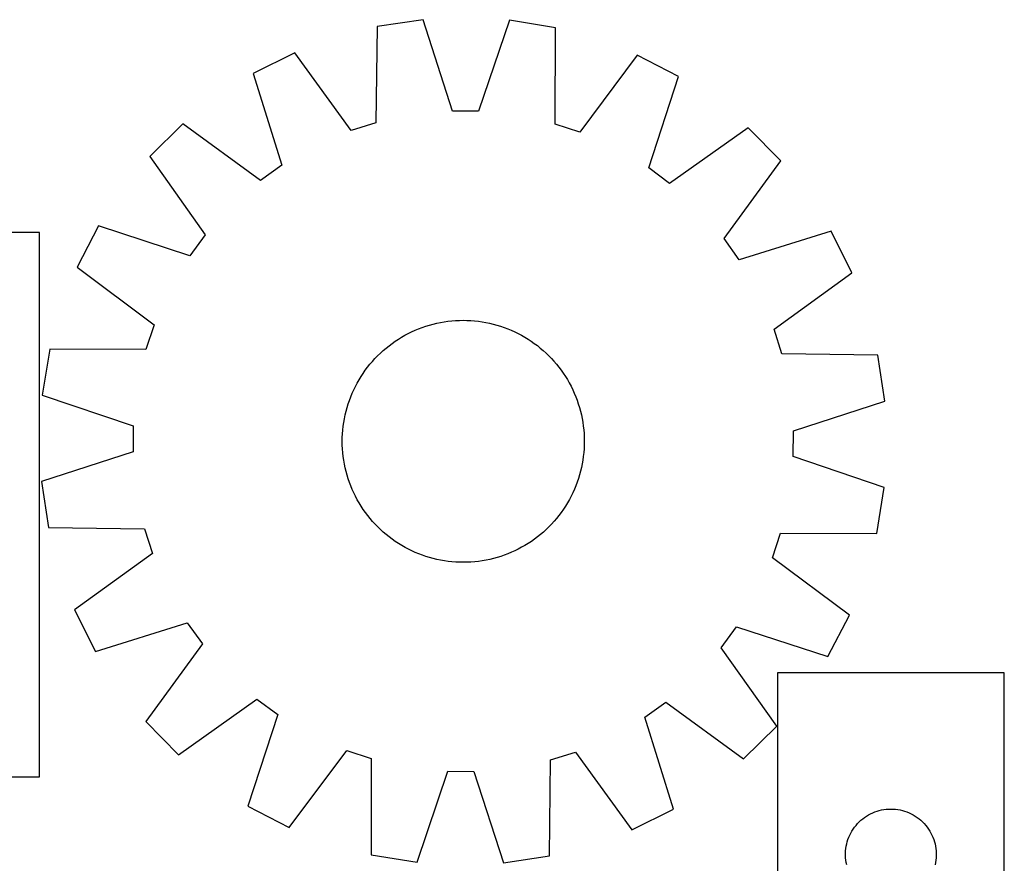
# Model space of a CAD drawing. Header units: millimetres. Extents: x 7 to 1493, y 7 to 2993.
# Tile 12 of 12: x 1168 to 1493, y 2715 to 2993. Entities that reach past the tile are written whole.
import ezdxf

# ---------------------------------------------------------------- set-up
doc = ezdxf.new("R2010")
doc.units = ezdxf.units.MM
doc.layers.add('CUT', color=7, linetype='CONTINUOUS', true_color=0x000000)

msp = doc.modelspace()

# ---------------------------------------------------------------- linework, layer by layer
at = {"layer": 'CUT'}
for p, q in [((1285.846268, 2991.189279), (1285.444066, 2959.427462)), ((1301.059701, 2993.487544), (1285.846268, 2991.189279)), ((1310.826236, 2963.261901), (1301.059701, 2993.487544)), ((1329.59782, 2993.283631), (1319.400361, 2963.200636)), ((1344.776857, 2990.768202), (1329.59782, 2993.283631)), ((1344.725147, 2959.003881), (1344.776857, 2990.768202)), ((1258.641892, 2982.564448), (1244.883261, 2975.677458)), ((1277.270656, 2956.836178), (1258.641892, 2982.564448)), ((1371.855208, 2981.755505), (1352.860692, 2956.296065)), ((1385.51402, 2974.67261), (1371.855208, 2981.755505)), ((1244.883261, 2975.677458), (1254.315684, 2945.345888)), ((1375.649126, 2944.478925), (1385.51402, 2974.67261)), ((1319.400361, 2963.200636), (1310.826236, 2963.261901)), ((1221.67558, 2959.068142), (1210.718542, 2948.266575)), ((1247.343061, 2940.355708), (1221.67558, 2959.068142)), ((1285.444066, 2959.427462), (1277.270656, 2956.836178)), ((1352.860692, 2956.296065), (1344.725147, 2959.003881)), ((1408.481986, 2957.733355), (1382.549728, 2939.389617)), ((1419.283553, 2946.776317), (1408.481986, 2957.733355)), ((1210.718542, 2948.266575), (1229.06228, 2922.334317)), ((1254.315684, 2945.345888), (1247.343061, 2940.355708)), ((1400.571119, 2921.108836), (1419.283553, 2946.776317)), ((1382.549728, 2939.389617), (1375.649126, 2944.478925)), ((1174.245893, 2923.169257), (1064.245893, 2923.169257)), ((1174.245893, 2743.169257), (1174.245893, 2923.169257)), ((1193.779287, 2925.298609), (1186.696391, 2911.639797)), ((1223.972972, 2915.433715), (1193.779287, 2925.298609)), ((1435.89287, 2923.568636), (1405.5613, 2914.136213)), ((1442.779859, 2909.810005), (1435.89287, 2923.568636)), ((1229.06228, 2922.334317), (1223.972972, 2915.433715)), ((1405.5613, 2914.136213), (1400.571119, 2921.108836)), ((1186.696391, 2911.639797), (1212.155832, 2892.645281)), ((1417.051589, 2891.18124), (1442.779859, 2909.810005)), ((1305.580257, 2893.148719), (1306.810553, 2893.40441)), ((1306.810553, 2893.40441), (1308.048274, 2893.621331)), ((1308.048274, 2893.621331), (1309.292197, 2893.799267)), ((1309.292197, 2893.799267), (1310.541096, 2893.938043)), ((1310.541096, 2893.938043), (1311.793737, 2894.037522)), ((1311.793737, 2894.037522), (1313.048886, 2894.097605)), ((1313.048886, 2894.097605), (1314.305302, 2894.118233)), ((1314.305302, 2894.118233), (1315.561746, 2894.099386)), ((1315.561746, 2894.099386), (1316.816978, 2894.041082)), ((1316.816978, 2894.041082), (1318.069759, 2893.94338)), ((1318.069759, 2893.94338), (1319.318853, 2893.806374)), ((1319.318853, 2893.806374), (1320.563028, 2893.630202)), ((1320.563028, 2893.630202), (1321.801055, 2893.415036)), ((1321.801055, 2893.415036), (1323.031712, 2893.161088)), ((1212.155832, 2892.645281), (1209.448015, 2884.509735)), ((1296.148776, 2889.745623), (1297.276833, 2890.299244)), ((1297.276833, 2890.299244), (1298.421722, 2890.817159)), ((1298.421722, 2890.817159), (1299.582314, 2891.298856)), ((1299.582314, 2891.298856), (1300.757464, 2891.74386)), ((1300.757464, 2891.74386), (1301.946013, 2892.151733)), ((1301.946013, 2892.151733), (1303.146786, 2892.522071)), ((1303.146786, 2892.522071), (1304.358599, 2892.854509)), ((1304.358599, 2892.854509), (1305.580257, 2893.148719)), ((1323.031712, 2893.161088), (1324.253785, 2892.86861)), ((1324.253785, 2892.86861), (1325.466069, 2892.537891)), ((1325.466069, 2892.537891), (1326.667366, 2892.169255)), ((1326.667366, 2892.169255), (1327.856491, 2891.763068)), ((1327.856491, 2891.763068), (1329.032271, 2891.31973)), ((1329.032271, 2891.31973), (1330.193545, 2890.839679)), ((1330.193545, 2890.839679), (1331.339167, 2890.323388)), ((1331.339167, 2890.323388), (1332.468007, 2889.771367)), ((1419.642873, 2883.007831), (1417.051589, 2891.18124)), ((1290.799312, 2886.462249), (1291.826875, 2887.185521)), ((1291.826875, 2887.185521), (1292.876649, 2887.876159)), ((1292.876649, 2887.876159), (1293.947598, 2888.533483)), ((1293.947598, 2888.533483), (1295.038667, 2889.156842)), ((1295.038667, 2889.156842), (1296.148776, 2889.745623)), ((1332.468007, 2889.771367), (1333.578951, 2889.18416)), ((1333.578951, 2889.18416), (1334.670901, 2888.562348)), ((1334.670901, 2888.562348), (1335.742782, 2887.906543)), ((1335.742782, 2887.906543), (1336.793534, 2887.217394)), ((1336.793534, 2887.217394), (1337.822121, 2886.49558)), ((1177.683695, 2884.561446), (1175.168266, 2869.382409)), ((1209.448015, 2884.509735), (1177.683695, 2884.561446)), ((1286.931109, 2883.257572), (1287.859919, 2884.103928)), ((1287.859919, 2884.103928), (1288.814855, 2884.920692)), ((1288.814855, 2884.920692), (1289.794975, 2885.707058)), ((1289.794975, 2885.707058), (1290.799312, 2886.462249)), ((1337.822121, 2886.49558), (1338.827527, 2885.741813)), ((1338.827527, 2885.741813), (1339.808761, 2884.956837)), ((1339.808761, 2884.956837), (1340.764855, 2884.141428)), ((1340.764855, 2884.141428), (1341.694863, 2883.296389)), ((1283.49506, 2879.59335), (1284.310469, 2880.549443)), ((1284.310469, 2880.549443), (1285.155508, 2881.479452)), ((1285.155508, 2881.479452), (1286.029342, 2882.382459)), ((1286.029342, 2882.382459), (1286.931109, 2883.257572)), ((1341.694863, 2883.296389), (1342.59787, 2882.422555)), ((1342.59787, 2882.422555), (1343.472983, 2881.520788)), ((1343.472983, 2881.520788), (1344.319339, 2880.591978)), ((1344.319339, 2880.591978), (1345.136103, 2879.637042)), ((1451.40469, 2882.605628), (1419.642873, 2883.007831)), ((1453.702955, 2867.392196), (1451.40469, 2882.605628)), ((1281.234503, 2876.578123), (1281.956317, 2877.60671)), ((1281.956317, 2877.60671), (1282.710084, 2878.612116)), ((1282.710084, 2878.612116), (1283.49506, 2879.59335)), ((1345.136103, 2879.637042), (1345.922469, 2878.656922)), ((1345.922469, 2878.656922), (1346.677661, 2877.652585)), ((1346.677661, 2877.652585), (1347.400932, 2876.625022)), ((1279.267737, 2873.36354), (1279.889549, 2874.45549)), ((1279.889549, 2874.45549), (1280.545353, 2875.527371)), ((1280.545353, 2875.527371), (1281.234503, 2876.578123)), ((1347.400932, 2876.625022), (1348.091571, 2875.575248)), ((1348.091571, 2875.575248), (1348.748894, 2874.504298)), ((1348.748894, 2874.504298), (1349.372254, 2873.41323)), ((1277.612218, 2869.978134), (1278.128509, 2871.123756)), ((1278.128509, 2871.123756), (1278.68053, 2872.252596)), ((1278.68053, 2872.252596), (1279.267737, 2873.36354)), ((1349.372254, 2873.41323), (1349.961034, 2872.30312)), ((1349.961034, 2872.30312), (1350.514655, 2871.175064)), ((1350.514655, 2871.175064), (1351.03257, 2870.030175)), ((1175.168266, 2869.382409), (1205.251261, 2859.18495)), ((1276.282642, 2866.451955), (1276.688829, 2867.64108)), ((1276.688829, 2867.64108), (1277.132167, 2868.81686)), ((1277.132167, 2868.81686), (1277.612218, 2869.978134)), ((1351.03257, 2870.030175), (1351.514267, 2868.869583)), ((1351.514267, 2868.869583), (1351.959271, 2867.694432)), ((1351.959271, 2867.694432), (1352.367144, 2866.505884)), ((1423.477312, 2857.625661), (1453.702955, 2867.392196)), ((1275.290808, 2862.816301), (1275.583286, 2864.038374)), ((1275.583286, 2864.038374), (1275.914006, 2865.250658)), ((1275.914006, 2865.250658), (1276.282642, 2866.451955)), ((1352.367144, 2866.505884), (1352.737482, 2865.305111)), ((1352.737482, 2865.305111), (1353.06992, 2864.093297)), ((1353.06992, 2864.093297), (1353.36413, 2862.87164)), ((1274.821695, 2860.347617), (1275.036861, 2861.585643)), ((1275.036861, 2861.585643), (1275.290808, 2862.816301)), ((1353.36413, 2862.87164), (1353.619821, 2861.641344)), ((1353.619821, 2861.641344), (1353.836742, 2860.403623)), ((1205.251261, 2859.18495), (1205.189996, 2850.610825)), ((1274.410815, 2856.601567), (1274.508517, 2857.854348)), ((1274.508517, 2857.854348), (1274.645522, 2859.103442)), ((1274.645522, 2859.103442), (1274.821695, 2860.347617)), ((1353.836742, 2860.403623), (1354.014679, 2859.1597)), ((1354.014679, 2859.1597), (1354.153454, 2857.910801)), ((1354.153454, 2857.910801), (1354.252933, 2856.658159)), ((1423.416047, 2849.051536), (1423.477312, 2857.625661)), ((1274.333664, 2854.089891), (1274.352511, 2855.346335)), ((1274.352511, 2855.346335), (1274.410815, 2856.601567)), ((1354.252933, 2856.658159), (1354.313016, 2855.403011)), ((1354.313016, 2855.403011), (1354.333644, 2854.146595)), ((1354.333644, 2854.146595), (1354.314797, 2852.890151)), ((1274.354292, 2852.833474), (1274.333664, 2854.089891)), ((1274.414375, 2851.578326), (1274.354292, 2852.833474)), ((1274.513854, 2850.325685), (1274.414375, 2851.578326)), ((1354.256493, 2851.634919), (1354.158791, 2850.382138)), ((1354.314797, 2852.890151), (1354.256493, 2851.634919)), ((1205.189996, 2850.610825), (1174.964353, 2840.84429)), ((1274.652629, 2849.076786), (1274.513854, 2850.325685)), ((1274.830566, 2847.832863), (1274.652629, 2849.076786)), ((1275.047486, 2846.595142), (1274.830566, 2847.832863)), ((1353.845613, 2847.888869), (1353.630447, 2846.650842)), ((1354.021786, 2849.133044), (1353.845613, 2847.888869)), ((1354.158791, 2850.382138), (1354.021786, 2849.133044)), ((1453.499042, 2838.854077), (1423.416047, 2849.051536)), ((1275.303178, 2845.364846), (1275.047486, 2846.595142)), ((1275.597388, 2844.143188), (1275.303178, 2845.364846)), ((1353.3765, 2845.420185), (1353.084022, 2844.198111)), ((1353.630447, 2846.650842), (1353.3765, 2845.420185)), ((1275.929826, 2842.931375), (1275.597388, 2844.143188)), ((1276.300164, 2841.730601), (1275.929826, 2842.931375)), ((1276.708037, 2840.542053), (1276.300164, 2841.730601)), ((1352.384666, 2841.784531), (1351.978479, 2840.595406)), ((1352.753302, 2842.985828), (1352.384666, 2841.784531)), ((1353.084022, 2844.198111), (1352.753302, 2842.985828)), ((1174.964353, 2840.84429), (1177.262618, 2825.630857)), ((1277.153041, 2839.366903), (1276.708037, 2840.542053)), ((1277.634738, 2838.206311), (1277.153041, 2839.366903)), ((1278.152653, 2837.061421), (1277.634738, 2838.206311)), ((1351.05509, 2838.258352), (1350.538799, 2837.112729)), ((1351.535141, 2839.419626), (1351.05509, 2838.258352)), ((1351.978479, 2840.595406), (1351.535141, 2839.419626)), ((1450.983613, 2823.67504), (1453.499042, 2838.854077)), ((1278.706274, 2835.933365), (1278.152653, 2837.061421)), ((1279.295054, 2834.823255), (1278.706274, 2835.933365)), ((1279.918414, 2833.732187), (1279.295054, 2834.823255)), ((1349.399571, 2834.872946), (1348.777759, 2833.780995)), ((1349.986778, 2835.98389), (1349.399571, 2834.872946)), ((1350.538799, 2837.112729), (1349.986778, 2835.98389)), ((1280.575737, 2832.661238), (1279.918414, 2833.732187)), ((1281.266376, 2831.611464), (1280.575737, 2832.661238)), ((1281.989647, 2830.583901), (1281.266376, 2831.611464)), ((1347.432805, 2831.658363), (1346.710991, 2830.629776)), ((1348.121954, 2832.709115), (1347.432805, 2831.658363)), ((1348.777759, 2833.780995), (1348.121954, 2832.709115)), ((1282.744839, 2829.579564), (1281.989647, 2830.583901)), ((1283.531204, 2828.599444), (1282.744839, 2829.579564)), ((1284.347968, 2827.644507), (1283.531204, 2828.599444)), ((1345.172248, 2828.643135), (1344.356839, 2827.687042)), ((1345.957224, 2829.62437), (1345.172248, 2828.643135)), ((1346.710991, 2830.629776), (1345.957224, 2829.62437)), ((1177.262618, 2825.630857), (1209.024435, 2825.228654)), ((1209.024435, 2825.228654), (1211.615719, 2817.055245)), ((1285.194325, 2826.715698), (1284.347968, 2827.644507)), ((1286.069438, 2825.813931), (1285.194325, 2826.715698)), ((1286.972445, 2824.940097), (1286.069438, 2825.813931)), ((1287.902453, 2824.095058), (1286.972445, 2824.940097)), ((1341.736199, 2824.978914), (1340.807389, 2824.132557)), ((1342.637966, 2825.854027), (1341.736199, 2824.978914)), ((1343.5118, 2826.757033), (1342.637966, 2825.854027)), ((1344.356839, 2827.687042), (1343.5118, 2826.757033)), ((1288.858547, 2823.279648), (1287.902453, 2824.095058)), ((1289.839781, 2822.494673), (1288.858547, 2823.279648)), ((1290.845187, 2821.740906), (1289.839781, 2822.494673)), ((1291.873774, 2821.019092), (1290.845187, 2821.740906)), ((1337.867996, 2821.774236), (1336.840433, 2821.050965)), ((1338.872333, 2822.529428), (1337.867996, 2821.774236)), ((1339.852453, 2823.315793), (1338.872333, 2822.529428)), ((1340.807389, 2824.132557), (1339.852453, 2823.315793)), ((1416.511476, 2815.591205), (1419.219293, 2823.72675)), ((1419.219293, 2823.72675), (1450.983613, 2823.67504)), ((1292.924526, 2820.329942), (1291.873774, 2821.019092)), ((1293.996406, 2819.674138), (1292.924526, 2820.329942)), ((1295.088357, 2819.052326), (1293.996406, 2819.674138)), ((1296.199301, 2818.465119), (1295.088357, 2819.052326)), ((1297.328141, 2817.913098), (1296.199301, 2818.465119)), ((1332.518531, 2818.490863), (1331.390475, 2817.937242)), ((1333.628641, 2819.079643), (1332.518531, 2818.490863)), ((1334.71971, 2819.703003), (1333.628641, 2819.079643)), ((1335.790659, 2820.360326), (1334.71971, 2819.703003)), ((1336.840433, 2821.050965), (1335.790659, 2820.360326)), ((1211.615719, 2817.055245), (1185.887449, 2798.42648)), ((1298.473763, 2817.396807), (1297.328141, 2817.913098)), ((1299.635037, 2816.916756), (1298.473763, 2817.396807)), ((1300.810817, 2816.473418), (1299.635037, 2816.916756)), ((1301.999942, 2816.06723), (1300.810817, 2816.473418)), ((1303.201239, 2815.698595), (1301.999942, 2816.06723)), ((1304.413523, 2815.367875), (1303.201239, 2815.698595)), ((1305.635596, 2815.075397), (1304.413523, 2815.367875)), ((1306.866253, 2814.82145), (1305.635596, 2815.075397)), ((1323.087051, 2815.087767), (1321.856755, 2814.832075)), ((1324.308709, 2815.381977), (1323.087051, 2815.087767)), ((1325.520522, 2815.714415), (1324.308709, 2815.381977)), ((1326.721295, 2816.084753), (1325.520522, 2815.714415)), ((1327.909844, 2816.492626), (1326.721295, 2816.084753)), ((1329.084994, 2816.93763), (1327.909844, 2816.492626)), ((1330.245586, 2817.419327), (1329.084994, 2816.93763)), ((1331.390475, 2817.937242), (1330.245586, 2817.419327)), ((1441.970916, 2796.596689), (1416.511476, 2815.591205)), ((1308.10428, 2814.606284), (1306.866253, 2814.82145)), ((1309.348455, 2814.430111), (1308.10428, 2814.606284)), ((1310.597549, 2814.293106), (1309.348455, 2814.430111)), ((1311.85033, 2814.195403), (1310.597549, 2814.293106)), ((1313.105562, 2814.1371), (1311.85033, 2814.195403)), ((1314.362006, 2814.118253), (1313.105562, 2814.1371)), ((1315.618422, 2814.138881), (1314.362006, 2814.118253)), ((1316.87357, 2814.198964), (1315.618422, 2814.138881)), ((1318.126212, 2814.298442), (1316.87357, 2814.198964)), ((1319.375111, 2814.437218), (1318.126212, 2814.298442)), ((1320.619034, 2814.615154), (1319.375111, 2814.437218)), ((1321.856755, 2814.832075), (1320.619034, 2814.615154)), ((1185.887449, 2798.42648), (1192.774438, 2784.66785)), ((1434.888021, 2782.937877), (1441.970916, 2796.596689)), ((1192.774438, 2784.66785), (1223.106008, 2794.100273)), ((1223.106008, 2794.100273), (1228.096188, 2787.12765)), ((1399.605028, 2785.902169), (1404.694336, 2792.802771)), ((1404.694336, 2792.802771), (1434.888021, 2782.937877)), ((1228.096188, 2787.12765), (1209.383755, 2761.460169)), ((1417.948766, 2759.969911), (1399.605028, 2785.902169)), ((1493.166944, 2777.564272), (1418.166944, 2777.564272)), ((1418.166944, 2777.564272), (1418.166944, 2577.564272)), ((1493.166944, 2477.564272), (1493.166944, 2777.564272)), ((1220.185322, 2750.50313), (1246.11758, 2768.846869)), ((1246.11758, 2768.846869), (1253.018182, 2763.757561)), ((1374.351624, 2762.890597), (1381.324247, 2767.880777)), ((1381.324247, 2767.880777), (1406.991728, 2749.168344)), ((1253.018182, 2763.757561), (1243.153288, 2733.563876)), ((1209.383755, 2761.460169), (1220.185322, 2750.50313)), ((1383.784047, 2732.559027), (1374.351624, 2762.890597)), ((1406.991728, 2749.168344), (1417.948766, 2759.969911)), ((1256.8121, 2726.48098), (1275.806616, 2751.940421)), ((1275.806616, 2751.940421), (1283.942161, 2749.232604)), ((1343.223242, 2748.809023), (1351.396651, 2751.400308)), ((1351.396651, 2751.400308), (1370.025416, 2725.672038)), ((1283.942161, 2749.232604), (1283.890451, 2717.468283)), ((1342.82104, 2717.047207), (1343.223242, 2748.809023)), ((1299.069488, 2714.952855), (1309.266947, 2745.03585)), ((1309.266947, 2745.03585), (1317.841072, 2744.974585)), ((1317.841072, 2744.974585), (1327.607607, 2714.748941)), ((1064.245893, 2743.169257), (1174.245893, 2743.169257)), ((1243.153288, 2733.563876), (1256.8121, 2726.48098)), ((1370.025416, 2725.672038), (1383.784047, 2732.559027)), ((1447.616502, 2730.220905), (1448.278723, 2730.618551)), ((1448.278723, 2730.618551), (1448.960538, 2730.981578)), ((1448.960538, 2730.981578), (1449.660136, 2731.309026)), ((1449.660136, 2731.309026), (1450.375663, 2731.600024)), ((1450.375663, 2731.600024), (1451.105222, 2731.853803)), ((1451.105222, 2731.853803), (1451.846878, 2732.069688)), ((1451.846878, 2732.069688), (1452.598663, 2732.247107)), ((1452.598663, 2732.247107), (1453.358586, 2732.38559)), ((1453.358586, 2732.38559), (1454.124629, 2732.48477)), ((1454.124629, 2732.48477), (1454.894763, 2732.544383)), ((1454.894763, 2732.544383), (1455.666944, 2732.564272)), ((1455.666944, 2732.564272), (1456.439126, 2732.544383)), ((1456.439126, 2732.544383), (1457.209259, 2732.48477)), ((1457.209259, 2732.48477), (1457.975303, 2732.38559)), ((1457.975303, 2732.38559), (1458.735225, 2732.247107)), ((1458.735225, 2732.247107), (1459.487011, 2732.069688)), ((1459.487011, 2732.069688), (1460.228667, 2731.853803)), ((1460.228667, 2731.853803), (1460.958226, 2731.600024)), ((1460.958226, 2731.600024), (1461.673753, 2731.309026)), ((1461.673753, 2731.309026), (1462.373351, 2730.981578)), ((1462.373351, 2730.981578), (1463.055165, 2730.618551)), ((1463.055165, 2730.618551), (1463.717387, 2730.220905)), ((1444.148738, 2727.17317), (1444.658664, 2727.753372)), ((1444.658664, 2727.753372), (1445.197782, 2728.306555)), ((1445.197782, 2728.306555), (1445.764663, 2728.831251)), ((1445.764663, 2728.831251), (1446.357802, 2729.326069)), ((1446.357802, 2729.326069), (1446.975628, 2729.789697)), ((1446.975628, 2729.789697), (1447.616502, 2730.220905)), ((1463.717387, 2730.220905), (1464.358261, 2729.789697)), ((1464.358261, 2729.789697), (1464.976087, 2729.326069)), ((1464.976087, 2729.326069), (1465.569226, 2728.831251)), ((1465.569226, 2728.831251), (1466.136107, 2728.306555)), ((1466.136107, 2728.306555), (1466.675225, 2727.753372)), ((1466.675225, 2727.753372), (1467.185151, 2727.17317)), ((1442.08141, 2723.922988), (1442.426762, 2724.613923)), ((1442.426762, 2724.613923), (1442.807225, 2725.286164)), ((1442.807225, 2725.286164), (1443.221789, 2725.937928)), ((1443.221789, 2725.937928), (1443.669356, 2726.567486)), ((1443.669356, 2726.567486), (1444.148738, 2727.17317)), ((1467.185151, 2727.17317), (1467.664533, 2726.567486)), ((1467.664533, 2726.567486), (1468.1121, 2725.937928)), ((1468.1121, 2725.937928), (1468.526664, 2725.286164)), ((1468.526664, 2725.286164), (1468.907126, 2724.613923)), ((1468.907126, 2724.613923), (1469.252478, 2723.922988)), ((1440.909975, 2720.253483), (1441.067979, 2721.009588)), ((1441.067979, 2721.009588), (1441.264696, 2721.756557)), ((1441.264696, 2721.756557), (1441.499606, 2722.492408)), ((1441.499606, 2722.492408), (1441.772085, 2723.21519)), ((1441.772085, 2723.21519), (1442.08141, 2723.922988)), ((1469.252478, 2723.922988), (1469.561804, 2723.21519)), ((1469.561804, 2723.21519), (1469.834283, 2722.492408)), ((1469.834283, 2722.492408), (1470.069193, 2721.756557)), ((1470.069193, 2721.756557), (1470.26591, 2721.009588)), ((1470.26591, 2721.009588), (1470.423914, 2720.253483)), ((1283.890451, 2717.468283), (1299.069488, 2714.952855)), ((1440.671917, 2717.950491), (1440.711682, 2718.721904)), ((1440.671917, 2717.178053), (1440.671917, 2717.950491)), ((1440.711682, 2718.721904), (1440.791104, 2719.490247)), ((1440.791104, 2719.490247), (1440.909975, 2720.253483)), ((1470.423914, 2720.253483), (1470.542785, 2719.490247)), ((1470.542785, 2719.490247), (1470.622207, 2718.721904)), ((1470.622207, 2718.721904), (1470.661971, 2717.950491)), ((1470.661971, 2717.950491), (1470.661971, 2717.178053)), ((1327.607607, 2714.748941), (1342.82104, 2717.047207)), ((1440.711682, 2716.40664), (1440.671917, 2717.178053)), ((1440.791104, 2715.638297), (1440.711682, 2716.40664)), ((1440.909975, 2714.875061), (1440.791104, 2715.638297)), ((1441.067979, 2714.118956), (1440.909975, 2714.875061)), ((1470.423914, 2714.875061), (1470.26591, 2714.118956)), ((1470.542785, 2715.638297), (1470.423914, 2714.875061)), ((1470.622207, 2716.40664), (1470.542785, 2715.638297)), ((1470.661971, 2717.178053), (1470.622207, 2716.40664))]:
    msp.add_line(p, q, dxfattribs=at)

doc.saveas('drawing.dxf')
